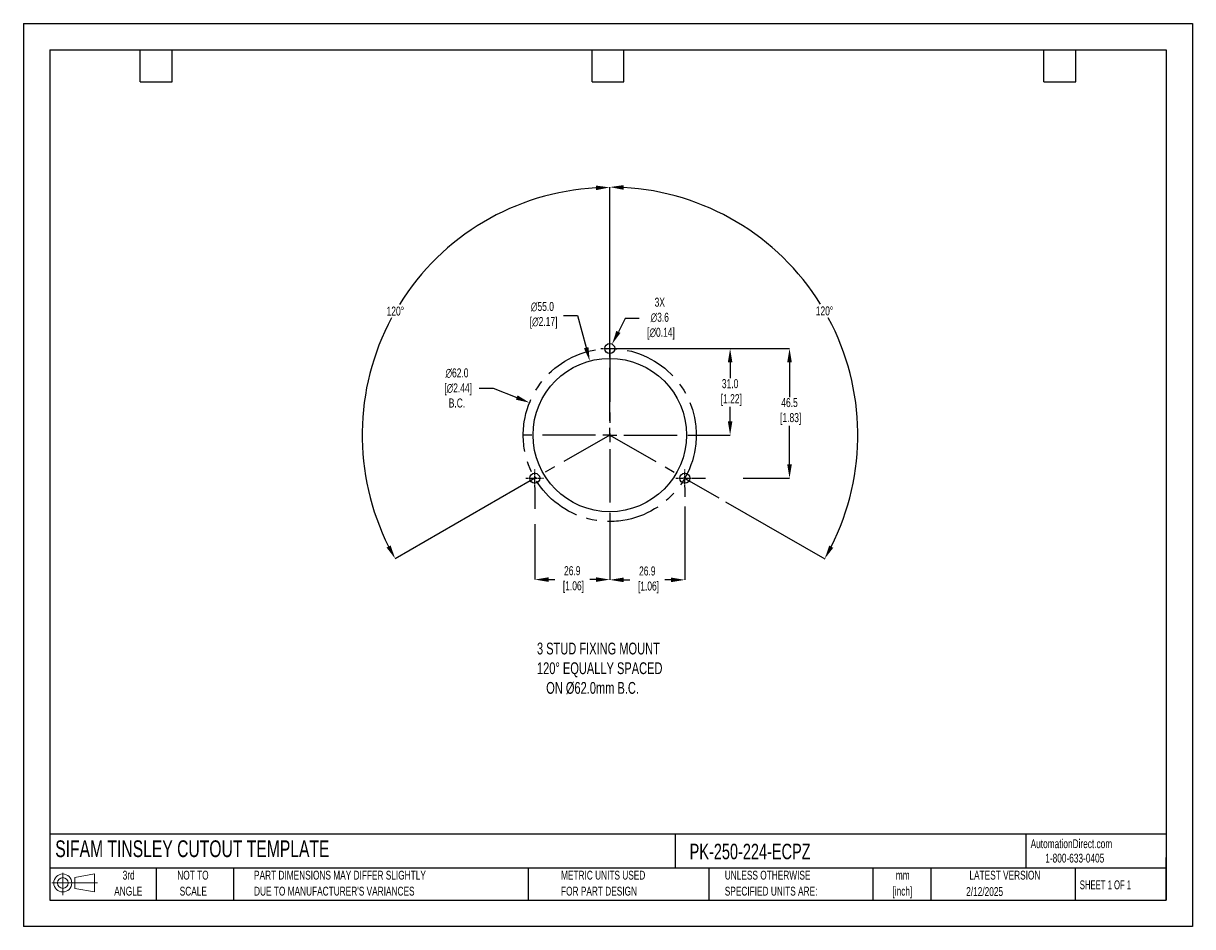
# Model space of a CAD drawing. Header units: millimetres. Extents: x 0 to 419, y 0 to 324.
import ezdxf

# ---------------------------------------------------------------- set-up
doc = ezdxf.new("R2010")
doc.units = ezdxf.units.MM
doc.header["$LTSCALE"] = 1.5
doc.header["$PDSIZE"] = -1
doc.linetypes.add('CENTERX2', pattern=[20.32, 12.7, -2.54, 2.54, -2.54])
for name, color, linetype in [('1', 7, 'Continuous'), ('CENTER', 40, 'CENTERX2'), ('SLD-DEFPOINTS', 7, 'Continuous')]:
    doc.layers.add(name, color=color, linetype=linetype)
doc.layers.add('DIMENSIONS', color=140, linetype='Continuous', lineweight=25)
doc.layers.add('TEXT', color=140, linetype='Continuous', lineweight=25)
doc.styles.add('SLDTEXTSTYLE0', font='TXT', dxfattribs={"width": 0.7})
doc.styles.add('SLDTEXTSTYLE1', font='TXT', dxfattribs={"width": 0.65})
doc.dimstyles.new('SLDDIMSTYLE0', dxfattribs={"dimtxt": 3.237012, "dimasz": 4.953, "dimexe": 0, "dimexo": 0.0625, "dimgap": 0.809253, "dimtad": 0, "dimtih": 1, "dimtoh": 1, "dimrnd": 1e-09, "dimzin": 12, "dimdsep": 46, "dimtxsty": 'SLDTEXTSTYLE0', "dimsah": 1, "dimcen": 0, "dimadec": 0, "dimazin": 3, "dimtfac": 1, "dimtofl": 0, "dimtmove": 0, "dimatfit": 3, "dimfxl": 0, "dimfrac": 2, "dimtolj": 1, "dimtzin": 12, "dimarcsym": 0})

# ---------------------------------------------------------------- blocks, each defined once
blk = doc.blocks.new('Block11')
at = {"color": 7, "linetype": 'Continuous', "lineweight": 18}
for p, q in [((0, 4.32), (16.31, 4.32)), ((3.88, 7.97), (3.88, 0)), ((8.22, 6.25), (15.26, 7.55)), ((8.22, 2.39), (8.22, 6.25)), ((15.26, 7.55), (15.26, 1.1)), ((8.22, 2.39), (15.26, 1.1))]:
    blk.add_line(p, q, dxfattribs=at)
for radius in [3.23, 1.93]:
    blk.add_circle((3.88, 4.32), radius, dxfattribs=at)
blk = doc.blocks.new('Block12')
at = {"layer": 'SLD-DEFPOINTS'}
blk.add_blockref('Block11', (0, 0), dxfattribs=at)
blk = doc.blocks.new('SW_NOTE_0_1')
at = {"layer": 'TEXT', "color": 0, "linetype": 'CENTERX2', "lineweight": 18, "char_height": 3.175, "attachment_point": 2, "style": 'SLDTEXTSTYLE0'}
for s, insert in [('mm', (4.27, 4.09)), ('[inch]', (4.14, -1.64))]:
    blk.add_mtext(s, dxfattribs=dict(at, insert=insert))
blk = doc.blocks.new('SW_NOTE_0_2')
at = {"layer": 'TEXT', "color": 0, "linetype": 'CENTERX2', "lineweight": 18, "char_height": 3.175, "attachment_point": 1, "style": 'SLDTEXTSTYLE0'}
for s, insert in [('UNLESS OTHERWISE', (0, 4.09)), ('SPECIFIED UNITS ARE:', (0, -1.64))]:
    blk.add_mtext(s, dxfattribs=dict(at, insert=insert))
blk = doc.blocks.new('SW_NOTE_0_3')
at = {"layer": 'TEXT', "color": 0, "linetype": 'CENTERX2', "lineweight": 18, "char_height": 3.175, "attachment_point": 1, "style": 'SLDTEXTSTYLE0'}
for s, insert in [('PART DIMENSIONS MAY DIFFER SLIGHTLY', (0, 4.09)), ("DUE TO MANUFACTURER'S VARIANCES", (0, -1.64))]:
    blk.add_mtext(s, dxfattribs=dict(at, insert=insert))
blk = doc.blocks.new('SW_NOTE_0_4')
at = {"layer": 'TEXT', "color": 0, "linetype": 'CENTERX2', "lineweight": 18, "char_height": 3.175, "attachment_point": 2, "style": 'SLDTEXTSTYLE0'}
for s, insert in [('NOT TO', (7.89, 4.09)), ('SCALE', (8.03, -1.64))]:
    blk.add_mtext(s, dxfattribs=dict(at, insert=insert))
blk = doc.blocks.new('SW_NOTE_0_5')
at = {"layer": 'TEXT', "color": 0, "linetype": 'CENTERX2', "lineweight": 18, "char_height": 3.175, "attachment_point": 2, "style": 'SLDTEXTSTYLE0'}
for s, insert in [('3rd', (3.47, 4.09)), ('ANGLE', (3.33, -1.64))]:
    blk.add_mtext(s, dxfattribs=dict(at, insert=insert))
blk = doc.blocks.new('SW_NOTE_0_6')
at = {"layer": 'TEXT', "color": 0, "linetype": 'CENTERX2', "lineweight": 18, "char_height": 3.175, "attachment_point": 1, "style": 'SLDTEXTSTYLE0'}
for s, insert in [('METRIC UNITS USED', (0, 4.09)), ('FOR PART DESIGN', (0, -1.64))]:
    blk.add_mtext(s, dxfattribs=dict(at, insert=insert))
blk = doc.blocks.new('SW_CENTERMARKSYMBOL_0')
at = {"layer": 'CENTER', "color": 0}
for p, q in [((0, 5.08), (0, 31.2)), ((-5.08, 0), (-31.2, 0)), ((0, 0), (-2.54, 0)), ((0, 0), (0, 2.54)), ((0, 0), (0, -2.54)), ((0, 0), (2.54, 0)), ((5.08, 0), (31.2, 0)), ((0, -5.08), (0, -31.2))]:
    blk.add_line(p, q, dxfattribs=at)
blk = doc.blocks.new('*D22')
at = {"layer": 'Defpoints', "color": 0}
for p in [(203.02, 202.8), (217.35, 149.7)]:
    blk.add_point(p, dxfattribs=at)
at = {"layer": 'DIMENSIONS', "color": 0, "lineweight": -2}
for p, q in [((193.65, 219.17), (198.61, 219.17)), ((198.61, 219.17), (201.73, 207.59))]:
    blk.add_line(p, q, dxfattribs=at)
at = {"layer": 'DIMENSIONS', "color": 0}
blk.add_solid([(202.53, 207.8), (200.93, 207.37), (203.02, 202.8)], dxfattribs=at)
at = {"layer": 'DIMENSIONS', "color": 0, "insert": (186.05, 219.17), "char_height": 3.237, "attachment_point": 5, "style": 'SLDTEXTSTYLE0'}
blk.add_mtext('\\A1;∅55.0\\P [∅2.17]', dxfattribs=at)
blk = doc.blocks.new('*D25')
at = {"layer": 'Defpoints', "color": 0}
for p in [(181.43, 187.85), (238.94, 164.66)]:
    blk.add_point(p, dxfattribs=at)
at = {"layer": 'DIMENSIONS', "color": 0, "lineweight": -2}
for p, q in [((163.4, 193.12), (168.36, 193.12)), ((168.36, 193.12), (176.84, 189.7))]:
    blk.add_line(p, q, dxfattribs=at)
at = {"layer": 'DIMENSIONS', "color": 0}
blk.add_solid([(177.15, 190.47), (176.53, 188.93), (181.43, 187.85)], dxfattribs=at)
at = {"layer": 'DIMENSIONS', "color": 0, "insert": (155.42, 193.12), "char_height": 3.237, "attachment_point": 5, "style": 'SLDTEXTSTYLE0'}
blk.add_mtext('\\A1;∅62.0\\P [∅2.44]\\PB.C.', dxfattribs=at)
blk = doc.blocks.new('*D26')
at = {"layer": 'Defpoints', "color": 0}
for p in [(210.19, 207.25), (240.28, 160.75), (274.62, 160.75)]:
    blk.add_point(p, dxfattribs=at)
at = {"layer": 'DIMENSIONS', "color": 0, "lineweight": -2}
for p, q in [((210.25, 207.25), (274.62, 207.25)), ((274.62, 202.3), (274.62, 189.85)), ((274.62, 165.71), (274.62, 179.6)), ((240.34, 160.75), (244.5, 160.75)), ((258, 160.75), (274.62, 160.75))]:
    blk.add_line(p, q, dxfattribs=at)
at = {"layer": 'DIMENSIONS', "color": 0}
for points in [[(273.8, 202.3), (275.45, 202.3), (274.62, 207.25)], [(273.8, 165.71), (275.45, 165.71), (274.62, 160.75)]]:
    blk.add_solid(points, dxfattribs=at)
at = {"layer": 'DIMENSIONS', "color": 0, "insert": (274.62, 184.72), "char_height": 3.237, "attachment_point": 5, "style": 'SLDTEXTSTYLE0'}
blk.add_mtext('\\A1;46.5\\P [1.83]', dxfattribs=at)
blk = doc.blocks.new('*D27')
at = {"layer": 'Defpoints', "color": 0}
for p in [(210.19, 207.25), (241.38, 176.25), (253.32, 176.25)]:
    blk.add_point(p, dxfattribs=at)
at = {"layer": 'DIMENSIONS', "color": 0, "lineweight": -2}
for p, q in [((210.25, 207.25), (248.45, 207.25)), ((251.49, 207.25), (253.32, 207.25)), ((253.32, 202.3), (253.32, 196.62)), ((253.32, 181.21), (253.32, 186.37)), ((241.44, 176.25), (253.32, 176.25))]:
    blk.add_line(p, q, dxfattribs=at)
at = {"layer": 'DIMENSIONS', "color": 0}
for points in [[(252.5, 202.3), (254.15, 202.3), (253.32, 207.25)], [(252.5, 181.21), (254.15, 181.21), (253.32, 176.25)]]:
    blk.add_solid(points, dxfattribs=at)
at = {"layer": 'DIMENSIONS', "color": 0, "insert": (253.32, 191.49), "char_height": 3.237, "attachment_point": 5, "style": 'SLDTEXTSTYLE0'}
blk.add_mtext('\\A1;31.0\\P [1.22]', dxfattribs=at)
blk = doc.blocks.new('*D31')
at = {"layer": 'Defpoints', "color": 0}
for p in [(153.14, 244.27), (210.19, 207.25), (210.19, 176.25), (210.19, 176.25), (181.73, 159.86)]:
    blk.add_point(p, dxfattribs=at)
at = {"layer": 'DIMENSIONS', "color": 0, "lineweight": -2}
for p, q in [((210.19, 207.32), (210.19, 265.03)), ((181.67, 159.82), (133.27, 131.93))]:
    blk.add_line(p, q, dxfattribs=at)
for start, end in [(93.1972, 148.1485), (151.7693, 206.7537)]:
    blk.add_arc((210.19, 176.25), 88.77, start, end, dxfattribs=at)
at = {"layer": 'DIMENSIONS', "color": 0}
for points in [[(205.21, 265.71), (205.26, 264.06), (210.19, 265.03)], [(131.64, 136.68), (130.19, 135.9), (133.27, 131.93)]]:
    blk.add_solid(points, dxfattribs=at)
at = {"layer": 'DIMENSIONS', "color": 0, "insert": (133.33, 220.67), "char_height": 3.237, "attachment_point": 5, "style": 'SLDTEXTSTYLE0'}
blk.add_mtext('\\A1;120°', dxfattribs=at)
blk = doc.blocks.new('*D32')
at = {"layer": 'Defpoints', "color": 0}
for p in [(210.19, 207.25), (297.74, 191.74), (210.19, 176.25), (210.19, 176.25), (238.64, 159.86)]:
    blk.add_point(p, dxfattribs=at)
at = {"layer": 'DIMENSIONS', "color": 0, "lineweight": -2}
for p, q in [((210.19, 207.32), (210.19, 265.16)), ((238.7, 159.82), (249.27, 153.74)), ((251.7, 152.33), (287.22, 131.87))]:
    blk.add_line(p, q, dxfattribs=at)
for start, end in [(31.8486, 86.8077), (333.2414, 28.2334)]:
    blk.add_arc((210.19, 176.25), 88.91, start, end, dxfattribs=at)
at = {"layer": 'DIMENSIONS', "color": 0}
for points in [[(215.11, 264.2), (215.16, 265.85), (210.19, 265.16)], [(290.3, 135.83), (288.85, 136.62), (287.22, 131.87)]]:
    blk.add_solid(points, dxfattribs=at)
at = {"layer": 'DIMENSIONS', "color": 0, "insert": (287.16, 220.74), "char_height": 3.237, "attachment_point": 5, "style": 'SLDTEXTSTYLE0'}
blk.add_mtext('\\A1;120°', dxfattribs=at)
blk = doc.blocks.new('*D33')
at = {"layer": 'Defpoints', "color": 0}
for p in [(209.36, 205.65), (211.01, 208.85)]:
    blk.add_point(p, dxfattribs=at)
at = {"layer": 'DIMENSIONS', "color": 0, "lineweight": -2}
for p, q in [((215.74, 218), (213.29, 213.25)), ((220.69, 218), (215.74, 218))]:
    blk.add_line(p, q, dxfattribs=at)
at = {"layer": 'DIMENSIONS', "color": 0}
blk.add_solid([(212.55, 213.63), (214.02, 212.87), (211.01, 208.85)], dxfattribs=at)
at = {"layer": 'DIMENSIONS', "color": 0, "insert": (228.11, 218), "char_height": 3.237, "attachment_point": 5, "style": 'SLDTEXTSTYLE0'}
blk.add_mtext('\\A1;3X\\P∅3.6\\P [∅0.14]', dxfattribs=at)
blk = doc.blocks.new('*D35')
at = {"layer": 'Defpoints', "color": 0}
for p in [(183.29, 157.56), (210.19, 145.06), (210.19, 124.43)]:
    blk.add_point(p, dxfattribs=at)
at = {"layer": 'DIMENSIONS', "color": 0, "lineweight": -2}
for p, q in [((183.29, 157.5), (183.29, 149.85)), ((183.29, 144.33), (183.29, 124.43)), ((210.19, 145), (210.19, 124.43)), ((188.24, 124.43), (190.45, 124.43)), ((205.23, 124.43), (203.02, 124.43))]:
    blk.add_line(p, q, dxfattribs=at)
at = {"layer": 'DIMENSIONS', "color": 0}
for points in [[(188.24, 125.26), (188.24, 123.61), (183.29, 124.43)], [(205.23, 125.26), (205.23, 123.61), (210.19, 124.43)]]:
    blk.add_solid(points, dxfattribs=at)
at = {"layer": 'DIMENSIONS', "color": 0, "insert": (196.74, 124.43), "char_height": 3.237, "attachment_point": 5, "style": 'SLDTEXTSTYLE0'}
blk.add_mtext('\\A1;26.9\\P [1.06]', dxfattribs=at)
blk = doc.blocks.new('*D36')
at = {"layer": 'Defpoints', "color": 0}
for p in [(237.09, 157.56), (210.19, 145.06), (210.19, 124.33)]:
    blk.add_point(p, dxfattribs=at)
at = {"layer": 'DIMENSIONS', "color": 0, "lineweight": -2}
for p, q in [((237.09, 157.5), (237.09, 154.09)), ((237.09, 150.67), (237.09, 124.33)), ((210.19, 145), (210.19, 124.33)), ((215.14, 124.33), (217.35, 124.33)), ((232.13, 124.33), (229.92, 124.33))]:
    blk.add_line(p, q, dxfattribs=at)
at = {"layer": 'DIMENSIONS', "color": 0}
for points in [[(215.14, 125.16), (215.14, 123.51), (210.19, 124.33)], [(232.13, 125.16), (232.13, 123.51), (237.09, 124.33)]]:
    blk.add_solid(points, dxfattribs=at)
at = {"layer": 'DIMENSIONS', "color": 0, "insert": (223.64, 124.33), "char_height": 3.237, "attachment_point": 5, "style": 'SLDTEXTSTYLE0'}
blk.add_mtext('\\A1;26.9\\P [1.06]', dxfattribs=at)

msp = doc.modelspace()

# ---------------------------------------------------------------- linework, layer by layer
at = {"color": 7, "linetype": 'Continuous'}
for p, q in [((0.004, 323.854), (0.004, 0.004)), ((0.004, 323.854), (419.104, 323.854)), ((419.104, 323.854), (419.104, 0.004)), ((419.104, 0.004), (0.004, 0.004))]:
    msp.add_line(p, q, dxfattribs=at)
at = {"layer": '1', "color": 1}
for centre, radius in [((210.185, 207.254), 1.8), ((210.185, 176.254), 27.5), ((183.285, 160.754), 1.8), ((237.085, 160.754), 1.8)]:
    msp.add_circle(centre, radius, dxfattribs=at)
at = {"layer": 'CENTER', "ltscale": 0.05}
for p, q in [((210.185, 204.064), (210.185, 210.444)), ((206.995, 207.254), (213.375, 207.254)), ((183.285, 157.564), (183.285, 163.944)), ((237.085, 157.564), (237.085, 163.944)), ((180.095, 160.754), (186.475, 160.754)), ((233.895, 160.754), (240.275, 160.754))]:
    msp.add_line(p, q, dxfattribs=at)
at = {"layer": 'CENTER'}
for p, q in [((210.185, 207.254), (210.185, 176.254)), ((210.185, 176.254), (181.726, 159.855)), ((210.185, 176.254), (238.645, 159.855))]:
    msp.add_line(p, q, dxfattribs=at)
msp.add_circle((210.185, 176.254), 31, dxfattribs=at)
at = {"layer": 'TEXT'}
for p, q in [((9.525, 314.325), (409.575, 314.325)), ((9.525, 314.325), (9.525, 9.525)), ((41.91, 302.895), (41.91, 314.325)), ((53.34, 302.895), (53.34, 314.325)), ((203.835, 302.895), (203.835, 314.325)), ((215.265, 302.895), (215.265, 314.325)), ((365.76, 302.895), (365.76, 314.325)), ((377.19, 302.895), (377.19, 314.325)), ((409.575, 314.325), (409.575, 9.525)), ((41.91, 302.895), (53.34, 302.895)), ((203.835, 302.895), (215.265, 302.895)), ((365.76, 302.895), (377.19, 302.895)), ((409.575, 33.189), (9.525, 33.189)), ((233.638, 33.189), (233.638, 20.955)), ((359.363, 33.189), (359.363, 20.955)), ((409.575, 9.525), (409.575, 24.765)), ((409.575, 20.955), (9.525, 20.955)), ((47.625, 20.955), (47.625, 9.525)), ((75.317, 20.955), (75.317, 9.525)), ((180.97, 20.955), (180.97, 9.525)), ((245.67, 20.955), (245.67, 9.525)), ((304.536, 20.955), (304.536, 9.525)), ((325.218, 20.955), (325.218, 9.525)), ((377.023, 20.955), (377.023, 9.525)), ((9.525, 9.525), (409.575, 9.525))]:
    msp.add_line(p, q, dxfattribs=at)

# ---------------------------------------------------------------- block references
at = {"layer": 'CENTER'}
msp.add_blockref('SW_CENTERMARKSYMBOL_0', (210.185, 176.254), dxfattribs=at)
at = {"layer": 'SLD-DEFPOINTS'}
msp.add_blockref('Block12', (10.257, 11.331), dxfattribs=at)
at = {"layer": 'TEXT', "linetype": 'CENTERX2', "lineweight": 18}
for name, p in [('SW_NOTE_0_5', (34.271, 15.953)), ('SW_NOTE_0_4', (52.886, 15.953)), ('SW_NOTE_0_3', (82.679, 15.953)), ('SW_NOTE_0_6', (192.718, 15.953)), ('SW_NOTE_0_2', (251.412, 15.953)), ('SW_NOTE_0_1', (310.929, 15.949))]:
    msp.add_blockref(name, p, dxfattribs=at)

# ---------------------------------------------------------------- texts
at = {"layer": 'DIMENSIONS', "insert": (184.096, 101.825), "char_height": 4.23333, "attachment_point": 1, "style": 'SLDTEXTSTYLE0'}
msp.add_mtext_dynamic_manual_height_columns('3 STUD FIXING MOUNT\\P120%%D EQUALLY SPACED\\P   ON %%C62.0mm B.C.', width=99.50754, gutter_width=21.167, heights=[0], dxfattribs=at)
at = {"layer": 'TEXT', "linetype": 'CENTERX2', "lineweight": 25, "attachment_point": 1, "style": 'SLDTEXTSTYLE0'}
for s, insert, char_height in [('SIFAM TINSLEY CUTOUT TEMPLATE', (11.42, 30.931), 6), ('PK-250-224-ECPZ', (238.812, 29.714), 5.55625)]:
    msp.add_mtext(s, dxfattribs=dict(at, insert=insert, char_height=char_height))
at = {"layer": 'TEXT', "linetype": 'CENTERX2', "lineweight": 18, "char_height": 3.175}
for s, insert, attachment_point, style in [('AutomationDirect.com', (361.042, 31.315), 1, 'SLDTEXTSTYLE0'), ('1-800-633-0405', (366.287, 26.156), 1, 'SLDTEXTSTYLE0'), ('LATEST VERSION', (351.828, 20.046), 2, 'SLDTEXTSTYLE0'), ('2/12/2025', (344.552, 14.161), 2, 'SLDTEXTSTYLE0'), ('SHEET 1 OF 1', (378.662, 16.577), 1, 'SLDTEXTSTYLE1')]:
    msp.add_mtext(s, dxfattribs=dict(at, insert=insert, attachment_point=attachment_point, style=style))

# ---------------------------------------------------------------- dimensions: what is measured, and where the dimension line sits
at = {"layer": 'DIMENSIONS'}
for base, line1, picture, middle in [((153.144, 244.273), ((210.185, 176.254), (181.726, 159.855)), '*D31', (133.326, 220.673)), ((297.735, 191.743), ((210.185, 176.254), (238.645, 159.855)), '*D32', (287.164, 220.742))]:
    dim = msp.add_angular_dim_2l(base=base, line1=line1, line2=((210.185, 207.254), (210.185, 176.254)), dimstyle='SLDDIMSTYLE0', dxfattribs=at)
    dim.commit()
    dim.dimension.update_dxf_attribs({"geometry": picture, "text_midpoint": middle})
for p1, p2, text, picture, middle in [((217.349, 149.703), (203.021, 202.804), '<>\\P[]', '*D22', (186.046, 219.168)), ((238.936, 164.66), (181.435, 187.847), '<>\\P[]\\PB.C.', '*D25', (155.42, 193.121))]:
    dim = msp.add_diameter_dim_2p(p1=p1, p2=p2, text=text, dimstyle='SLDDIMSTYLE0', override={"dimdec": 1, "dimzin": 4}, dxfattribs=at)
    dim.commit()
    dim.dimension.update_dxf_attribs({"geometry": picture, "text_midpoint": middle, "dimtype": 163})
dim = msp.add_diameter_dim_2p(p1=(209.359, 205.655), p2=(211.012, 208.853), text='3X\\P<>\\P[]', dimstyle='SLDDIMSTYLE0', dxfattribs=at)
dim.commit()
dim.dimension.update_dxf_attribs({"geometry": '*D33', "text_midpoint": (228.112, 218.002), "dimtype": 163})
dim = msp.add_linear_dim(base=(274.624, 160.754), p1=(210.185, 207.254), p2=(240.275, 160.754), angle=90, text='<>\\P[]', dimstyle='SLDDIMSTYLE0', dxfattribs=at)
dim.commit()
dim.dimension.update_dxf_attribs({"geometry": '*D26', "text_midpoint": (274.624, 184.724), "dimtype": 160})
dim = msp.add_linear_dim(base=(253.322, 176.254), p1=(210.185, 207.254), p2=(241.381, 176.254), angle=90, text='<>\\P[]', dimstyle='SLDDIMSTYLE0', override={"dimdec": 1, "dimzin": 4}, dxfattribs=at)
dim.commit()
dim.dimension.update_dxf_attribs({"geometry": '*D27', "text_midpoint": (253.322, 191.493), "dimtype": 160})
for base, p1, picture, middle in [((210.185, 124.432), (183.285, 157.564), '*D35', (196.735, 124.432)), ((210.185, 124.333), (237.085, 157.564), '*D36', (223.635, 124.333))]:
    dim = msp.add_linear_dim(base=base, p1=p1, p2=(210.185, 145.058), text='<>\\P[]', dimstyle='SLDDIMSTYLE0', dxfattribs=at)
    dim.commit()
    dim.dimension.update_dxf_attribs({"geometry": picture, "text_midpoint": middle})

doc.saveas('drawing.dxf')
